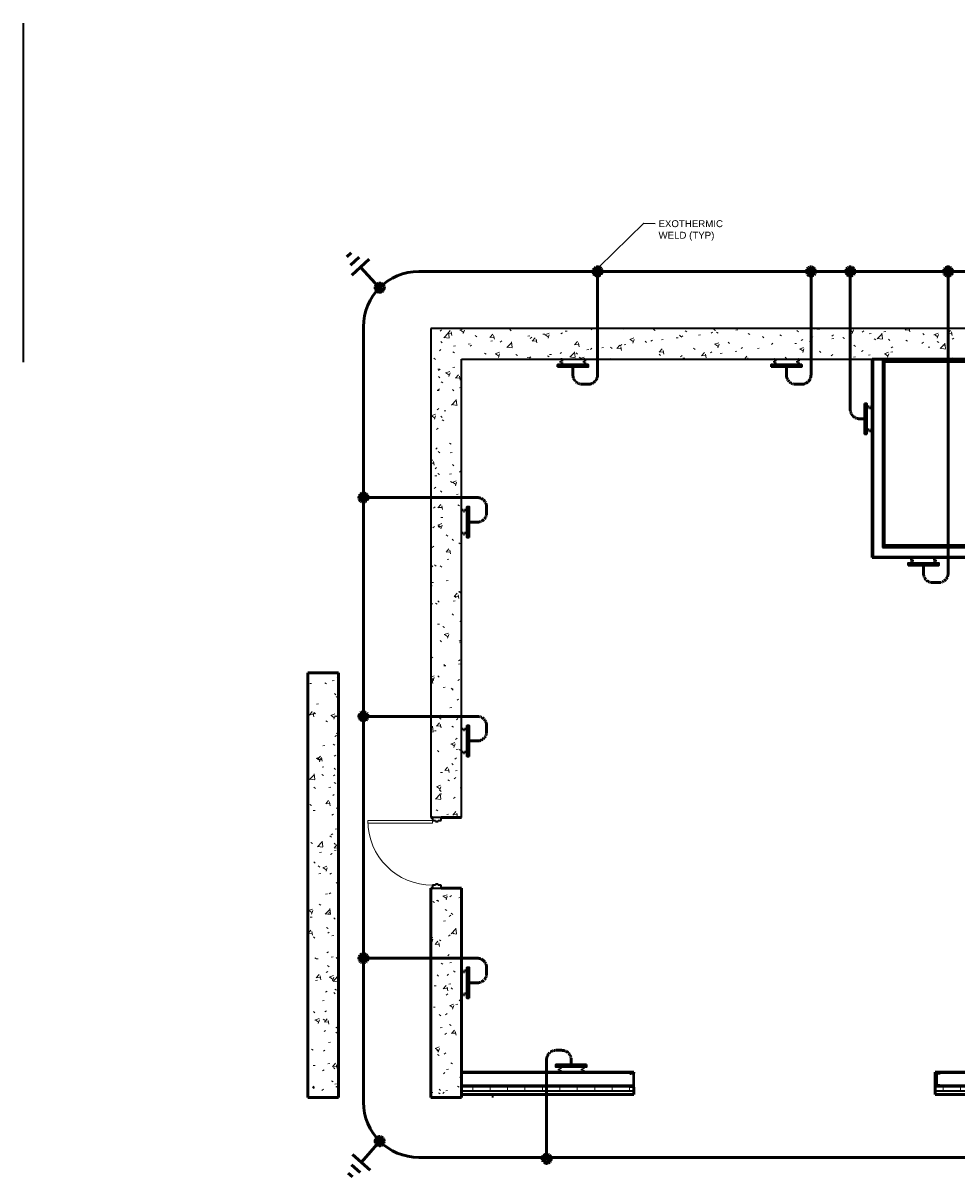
# Model space of a CAD drawing. Header units: inches. Extents: x 31129 to 36837, y 617 to 6786.
# Tile 1 of 5: x 31129 to 31736, y 1080 to 1831. Entities that reach past the tile are written whole.
import ezdxf

# ---------------------------------------------------------------- set-up
doc = ezdxf.new("R2010")
doc.units = ezdxf.units.IN
doc.header["$MEASUREMENT"] = 0
doc.linetypes.add('Dash', pattern=[0.25, 0.125, -0.125])
doc.linetypes.add('DASHED2', pattern=[0.375, 0.25, -0.125])
for name, color, linetype, lineweight in [('E-GND-SYMB', 7, 'Dash', 40), ('E-LTNG-COND', 7, 'Continuous', 50), ('E-POWR-IDEN', 7, 'Continuous', 35), ('G-PLAN-OTLN', 7, 'Continuous', 35)]:
    doc.layers.add(name, color=color, linetype=linetype, lineweight=lineweight)
doc.layers.add('E-GRND-CIRC', color=7, linetype='Continuous', lineweight=50, true_color=0x690000)
doc.styles.add('Arial', font='arial.ttf', dxfattribs={"height": 0.125})
doc.dimstyles.new('Richey', dxfattribs={"dimscale": 0.083333, "dimtxt": 0.125, "dimasz": 0.125, "dimexe": 0.18, "dimexo": 0.0625, "dimgap": 0.125, "dimtad": 1, "dimdec": 0, "dimzin": 3, "dimdsep": 46, "dimlunit": 4, "dimtxsty": 'Arial', "dimblk": 'ARCHTICK', "dimcen": 0.125, "dimadec": 0, "dimazin": 0, "dimtfac": 1, "dimtdec": 0, "dimtofl": 0, "dimtmove": 0, "dimatfit": 3, "dimfxl": 1, "dimtolj": 1, "dimtzin": 0, "dimarcsym": 0})
pattern_1 = [(50, (0, 0), (27.5427, -2.40992), [2.88, -31.68]), (355, (0, 0), (-5.32784, 28.88427), [2.304, -25.344]), (100.451, (2.295, -0.2), (22.21532, 26.47393), [2.448, -26.924]), (46.184, (0, 7.68), (40.98187, -6.35642), [4.32, -47.52]), (96.636, (3.415, 7.15), (35.89075, 37.4062), [3.671, -40.386]), (351.184, (0, 7.68), (35.89097, 37.4062), [3.456, -38.016]), (21, (3.84, 5.76), (22.92104, -15.46073), [2.88, -31.68]), (326, (3.84, 5.76), (9.34353, 27.84574), [2.304, -25.344]), (71.451, (5.75, 4.472), (32.26477, 12.38442), [2.448, -26.924]), (37.5, (0, 0), (0.466855, 12.782707), [1.267, -23.77, 1.267, -24.461, -25.44]), (37.5, (0, 0), (0.466855, 12.782707), [-50.765, 1.267, -24.173]), (7.5, (0, 0), (10.10159, 15.14509), [1.267, -13.402, 1.267, -23.194, -9.696]), (7.5, (0, 0), (10.10159, 15.14509), [-39.13, 1.267, -8.429]), (327.5, (-8.563, 0), (20.49916, -0.86578), [1.267, -8.333, 1.267, -28.685, -39.744]), (327.5, (-8.563, 0), (20.49916, -0.86578), [-39.552, 1.267, -38.477]), (317.5, (-12.403, 0), (22.39478, 3.84429), [1.267, -11.213, 1.267, -18.624, -28.224]), (317.5, (-12.403, 0), (22.39478, 3.84429), [-32.371, 1.267, -26.957])]
pattern_2 = [(0, (0, 0), (30.72, 7.68), [1.267, -21.773, 1.267, -21.773, -122.88]), (0, (0, 0), (30.72, 7.68), [-46.08, 1.267, -44.813, 1.267, -21.773, -53.76]), (0, (0, 0), (30.72, 7.68), [-115.2, 1.267, -14.093, 1.267, -37.133]), (120, (11.52, 3.84), (-22.011075, 22.7643), [1.267, -21.773, 1.267, -21.773, -122.88]), (120, (11.52, 3.84), (-22.011075, 22.7643), [-46.08, 1.267, -44.813, 1.267, -21.773, -53.76]), (120, (11.52, 3.84), (-22.011075, 22.7643), [-115.2, 1.267, -14.093, 1.267, -37.133]), (240, (15.36, 19.2), (-8.708925, -30.4443), [1.267, -21.773, 1.267, -21.773, -122.88]), (240, (15.36, 19.2), (-8.708925, -30.4443), [-46.08, 1.267, -44.813, 1.267, -21.773, -53.76]), (240, (15.36, 19.2), (-8.708925, -30.4443), [-115.2, 1.267, -14.093, 1.267, -37.133])]

# ---------------------------------------------------------------- blocks, each defined once
blk = doc.blocks.new('100% ANG M&I Facility_Floor Plan_7-31_elec_copy')
at = {"layer": 'G-PLAN-OTLN', "lineweight": 9}
h = blk.add_hatch(dxfattribs=at)
h.set_pattern_fill('FP_1', color=256, style=0, pattern_type=2)
h.set_pattern_definition(pattern_1)
h.paths.add_polyline_path([(-3279.59, 2267.21), (-3259.59, 2267.21), (-3259.59, 2403.21), (-3279.59, 2403.21)])
h.paths.add_polyline_path([(-3274.78, 2449.21), (-3259.59, 2449.21), (-3259.59, 2767.21), (-3279.59, 2767.21), (-3279.59, 2449.21), (-3276.66, 2449.21)])
h = blk.add_hatch(dxfattribs=at)
h.set_pattern_fill('FP_1', color=256, style=0, pattern_type=2)
h.set_pattern_definition(pattern_1)
h.paths.add_polyline_path([(-2819.59, 2747.21), (-2819.59, 2767.21), (-3259.59, 2767.21), (-3259.59, 2747.21), (-2839.59, 2747.21)])
h = blk.add_hatch(dxfattribs=at)
h.set_pattern_fill('FP_2', color=256, style=0, pattern_type=2)
h.set_pattern_definition(pattern_2)
h.paths.add_polyline_path([(-2991.97, 2618.85), (-2991.97, 2747.21), (-2992.59, 2747.21), (-2992.59, 2618.85)])
h = blk.add_hatch(dxfattribs=at)
h.set_pattern_fill('FP_2', color=256, style=0, pattern_type=2)
h.set_pattern_definition(pattern_2)
h.paths.add_polyline_path([(-2841.09, 2745.71), (-2840.47, 2745.71), (-2840.47, 2746.34), (-2985.97, 2746.34), (-2985.97, 2745.71), (-2902.85, 2745.71)])
h = blk.add_hatch(dxfattribs=at)
h.set_pattern_fill('FP_2', color=256, style=0, pattern_type=2)
h.set_pattern_definition(pattern_2)
h.paths.add_polyline_path([(-2985.34, 2625.47), (-2985.34, 2745.71), (-2985.97, 2745.71), (-2985.97, 2625.47)])
h = blk.add_hatch(dxfattribs=at)
h.set_pattern_fill('FP_2', color=256, style=0, pattern_type=2)
h.set_pattern_definition(pattern_2)
h.paths.add_polyline_path([(-2984.72, 2626.1), (-2984.72, 2745.71), (-2985.34, 2745.71), (-2985.34, 2626.1)])
h = blk.add_hatch(dxfattribs=at)
h.set_pattern_fill('FP_2', color=256, style=0, pattern_type=2)
h.set_pattern_definition(pattern_2)
h.paths.add_polyline_path([(-2845.09, 2625.47), (-2841.09, 2625.47), (-2841.09, 2626.1), (-2845.09, 2626.1)])
h.paths.add_polyline_path([(-2885.09, 2625.47), (-2885.09, 2626.1), (-2985.34, 2626.1), (-2985.34, 2625.47), (-2902.85, 2625.47)])
h = blk.add_hatch(dxfattribs=at)
h.set_pattern_fill('FP_2', color=256, style=0, pattern_type=2)
h.set_pattern_definition(pattern_2)
h.paths.add_polyline_path([(-2841.09, 2618.22), (-2839.59, 2618.22), (-2839.59, 2618.85), (-2845.09, 2618.85), (-2845.09, 2618.22), (-2843.54, 2618.22)])
h.paths.add_polyline_path([(-2885.09, 2618.22), (-2885.09, 2618.85), (-2992.59, 2618.85), (-2992.59, 2618.22), (-2902.85, 2618.22)])
h = blk.add_hatch(dxfattribs=at)
h.set_pattern_fill('FP_1', color=256, style=0, pattern_type=2)
h.set_pattern_definition(pattern_1)
h.paths.add_polyline_path([(-3339.59, 2267.21), (-3339.59, 2543.21), (-3359.59, 2543.21), (-3359.59, 2267.21)])
h = blk.add_hatch(dxfattribs=at)
h.set_pattern_fill('FP_2', color=256, style=0, pattern_type=2)
h.set_pattern_definition(pattern_2)
h.paths.add_polyline_path([(-2843.54, 2282.96), (-2839.59, 2282.96), (-2839.59, 2283.59), (-2846.59, 2283.59), (-2846.59, 2282.96)])
h.paths.add_polyline_path([(-2947.75, 2282.96), (-2892.59, 2282.96), (-2892.59, 2283.59), (-2951.59, 2283.59), (-2951.59, 2282.96), (-2948.31, 2282.96)])
h.paths.add_polyline_path([(-3150.02, 2282.96), (-3147.59, 2282.96), (-3147.59, 2283.59), (-3259.59, 2283.59), (-3259.59, 2282.96)])
at = {"layer": 'G-PLAN-OTLN'}
h = blk.add_hatch(dxfattribs=at)
h.set_pattern_fill('FP_5', color=256, angle=180, style=0, pattern_type=2)
h.set_pattern_definition([(45, (0.0004, 0.0003), (-9.503515, 9.503515), []), (45, (0.0004, 14.4), (-9.503515, 9.503515), [])])
h.paths.add_polyline_path([(-3147.59, 2273.96), (-3147.59, 2282.96), (-3150.02, 2282.96), (-3149.9, 2282.67), (-3149.61, 2282.55), (-3147.83, 2282.27), (-3147.83, 2274.66), (-3149.61, 2274.38), (-3149.9, 2274.26), (-3150.02, 2273.96)])
h = blk.add_hatch(dxfattribs=at)
h.set_pattern_fill('FP_4', color=256, style=0, pattern_type=2)
h.set_pattern_definition([(45, (-0.0001, 0.0003), (-9.503515, 9.503515), []), (45, (-0.0001, 14.4), (-9.503515, 9.503515), [])])
h.paths.add_polyline_path([(-2948.31, 2274.96), (-2948.42, 2275.24), (-2948.7, 2275.35), (-2950.35, 2275.62), (-2950.35, 2282.31), (-2948.7, 2282.57), (-2948.42, 2282.69), (-2948.31, 2282.96), (-2950.84, 2282.96), (-2950.84, 2274.96)])
at = {"layer": 'G-PLAN-OTLN', "lineweight": 9}
h = blk.add_hatch(dxfattribs=at)
h.set_pattern_fill('FP_3', color=256, style=0, pattern_type=2)
h.set_pattern_definition([(0, (0, 0), (0, 11.331), []), (90, (0, 0), (-11.331, 7e-16), [])])
h.paths.add_polyline_path([(-2843.54, 2271.21), (-2839.59, 2271.21), (-2839.59, 2274.21), (-2846.59, 2274.21), (-2846.59, 2271.21)])
h.paths.add_polyline_path([(-2902.85, 2271.21), (-2892.59, 2271.21), (-2892.59, 2274.21), (-2951.59, 2274.21), (-2951.59, 2271.21)])
h.paths.add_polyline_path([(-3147.83, 2271.21), (-3147.59, 2271.21), (-3147.59, 2273.96), (-3150.02, 2273.96), (-3149.92, 2274.21), (-3259.59, 2274.21), (-3259.59, 2271.21), (-3149.61, 2271.21)])
at = {"layer": 'G-PLAN-OTLN'}
for p, q in [((-3544.73, 2965.79), (-3544.73, 2745.35)), ((-3279.59, 2767.21), (-3279.59, 2449.21)), ((-2819.59, 2767.21), (-3279.59, 2767.21)), ((-3259.59, 2449.21), (-3259.59, 2747.21)), ((-3259.59, 2747.21), (-2992.59, 2747.21)), ((-2991.97, 2747.21), (-2991.97, 2618.85)), ((-2840.47, 2746.34), (-2985.97, 2746.34)), ((-2985.97, 2746.34), (-2985.97, 2624.85)), ((-2985.34, 2745.71), (-2985.34, 2625.47)), ((-2991.97, 2618.85), (-2885.09, 2618.85)), ((-2985.97, 2624.85), (-2885.09, 2624.85)), ((-2985.34, 2625.47), (-2885.09, 2625.47)), ((-3272.84, 2449.21), (-3278.59, 2449.21)), ((-3278.59, 2449.21), (-3278.59, 2447.21)), ((-3278.59, 2447.21), (-3276.66, 2447.21)), ((-3276.66, 2447.21), (-3276.66, 2446.59)), ((-3276.66, 2446.59), (-3274.78, 2446.59)), ((-3274.78, 2446.59), (-3274.78, 2447.21)), ((-3274.78, 2447.21), (-3272.84, 2447.21)), ((-3272.84, 2447.21), (-3272.84, 2449.21)), ((-3278.59, 2405.21), (-3278.59, 2403.21)), ((-3276.66, 2405.21), (-3278.59, 2405.21)), ((-3278.59, 2403.21), (-3272.84, 2403.21)), ((-3274.78, 2405.84), (-3276.66, 2405.84)), ((-3276.66, 2405.84), (-3276.66, 2405.21)), ((-3274.78, 2405.21), (-3274.78, 2405.84)), ((-3272.84, 2405.21), (-3274.78, 2405.21)), ((-3272.84, 2403.21), (-3272.84, 2405.21)), ((-3150.02, 2282.96), (-3259.59, 2282.96)), ((-3150.02, 2282.96), (-3147.59, 2282.96)), ((-3147.83, 2282.27), (-3149.61, 2282.55)), ((-3147.83, 2274.66), (-3147.83, 2282.27)), ((-3147.59, 2282.96), (-3147.59, 2273.96)), ((-2950.84, 2282.96), (-2951.59, 2282.96)), ((-2892.59, 2282.96), (-2948.31, 2282.96)), ((-3147.83, 2274.96), (-3259.59, 2274.96)), ((-3149.92, 2274.21), (-3259.59, 2274.21)), ((-3147.59, 2273.96), (-3150.02, 2273.96)), ((-3149.61, 2274.38), (-3147.83, 2274.66)), ((-2950.84, 2274.96), (-2951.59, 2274.96)), ((-2892.59, 2274.21), (-2951.59, 2274.21)), ((-2892.59, 2274.96), (-2948.31, 2274.96)), ((-3147.59, 2271.21), (-3259.59, 2271.21)), ((-3239.59, 2269.21), (-3239.59, 2267.21)), ((-2892.59, 2271.21), (-2951.59, 2271.21))]:
    blk.add_line(p, q, dxfattribs=at)
at = {"layer": 'G-PLAN-OTLN', "lineweight": 50}
for p, q in [((-2839.59, 2747.21), (-2992.59, 2747.21)), ((-2992.59, 2747.21), (-2992.59, 2618.22)), ((-2984.72, 2745.71), (-2841.09, 2745.71)), ((-2984.72, 2626.1), (-2984.72, 2745.71)), ((-2885.09, 2626.1), (-2984.72, 2626.1)), ((-2992.59, 2618.22), (-2885.09, 2618.22)), ((-3339.59, 2543.21), (-3359.59, 2543.21)), ((-3359.59, 2543.21), (-3359.59, 2267.21)), ((-3339.59, 2267.21), (-3339.59, 2543.21)), ((-3279.59, 2449.21), (-3278.59, 2449.21)), ((-3272.84, 2449.21), (-3259.59, 2449.21)), ((-3278.59, 2403.21), (-3279.59, 2403.21)), ((-3279.59, 2403.21), (-3279.59, 2267.21)), ((-3259.59, 2403.21), (-3272.84, 2403.21)), ((-3259.59, 2267.21), (-3259.59, 2403.21)), ((-3147.59, 2283.59), (-3259.59, 2283.59)), ((-3147.59, 2282.96), (-3147.59, 2283.59)), ((-2892.59, 2283.59), (-2951.59, 2283.59)), ((-2951.59, 2283.59), (-2951.59, 2269.21)), ((-3147.59, 2269.21), (-3147.59, 2273.96)), ((-3359.59, 2267.21), (-3339.59, 2267.21)), ((-3279.59, 2267.21), (-3259.59, 2267.21)), ((-3259.59, 2269.21), (-3147.59, 2269.21)), ((-2951.59, 2269.21), (-2892.59, 2269.21))]:
    blk.add_line(p, q, dxfattribs=at)
at = {"layer": 'G-PLAN-OTLN', "lineweight": 20}
for p, q in [((-3320.59, 2447.21), (-3320.59, 2445.46)), ((-3278.59, 2447.21), (-3320.59, 2447.21)), ((-3278.59, 2445.46), (-3278.59, 2447.21)), ((-3320.59, 2445.46), (-3278.59, 2445.46))]:
    blk.add_line(p, q, dxfattribs=at)
at = {"layer": 'G-PLAN-OTLN', "lineweight": 30}
for p, q in [((-3150.02, 2282.96), (-3147.59, 2282.96)), ((-3147.83, 2282.27), (-3149.61, 2282.55)), ((-3147.83, 2274.66), (-3147.83, 2282.27)), ((-3147.59, 2282.96), (-3147.59, 2273.96)), ((-2950.84, 2282.96), (-2950.84, 2274.96)), ((-2948.31, 2282.96), (-2950.84, 2282.96)), ((-2950.35, 2282.31), (-2948.7, 2282.57)), ((-2950.35, 2275.62), (-2950.35, 2282.31)), ((-3147.59, 2273.96), (-3150.02, 2273.96)), ((-3149.61, 2274.38), (-3147.83, 2274.66)), ((-2950.84, 2274.96), (-2948.31, 2274.96)), ((-2948.7, 2275.35), (-2950.35, 2275.62))]:
    blk.add_line(p, q, dxfattribs=at)
at = {"layer": 'G-PLAN-OTLN', "lineweight": 9}
blk.add_arc((-3278.59, 2447.21), 42, 180, 270, dxfattribs=at)
at = {"layer": 'G-PLAN-OTLN'}
for centre, start, end in [((-3149.61, 2282.96), 180, 270), ((-3149.61, 2273.96), 90, 180)]:
    blk.add_arc(centre, 0.413, start, end, dxfattribs=at)
at = {"layer": 'G-PLAN-OTLN', "lineweight": 30}
for centre, radius, start, end in [((-3149.61, 2282.96), 0.413, 180, 270), ((-2948.7, 2282.96), 0.39, 270, 0), ((-3149.61, 2273.96), 0.413, 90, 180), ((-2948.7, 2274.96), 0.39, 0, 90)]:
    blk.add_arc(centre, radius, start, end, dxfattribs=at)
blk = doc.blocks.new('GND BB')
at = {"layer": 'E-GND-SYMB', "transparency": 33554687}
h = blk.add_hatch(color=256, dxfattribs=at)
h.dxf.hatch_style = 1
h.paths.add_polyline_path([(22555.41, 997.7), (22575.41, 997.7), (22575.41, 999.2), (22555.41, 999.2)])
h.paths.add_polyline_path([(22572.41, 994.19), (22573.41, 994.19), (22573.41, 997.7), (22572.41, 997.7)])
h.paths.add_polyline_path([(22557.41, 994.19), (22558.41, 994.19), (22558.41, 997.7), (22557.41, 997.7)])
at = {"layer": 'E-GND-SYMB', "linetype": 'Continuous'}
blk.add_lwpolyline([(22575.41, 999.2), (22555.41, 999.2), (22555.41, 997.7), (22575.41, 997.7)], close=True, dxfattribs=at)
at = {"layer": 'E-GND-SYMB'}
for points in [[(22558.41, 997.7), (22557.41, 997.7), (22557.41, 994.19), (22558.41, 994.19)], [(22573.41, 997.7), (22572.41, 997.7), (22572.41, 994.19), (22573.41, 994.19)]]:
    blk.add_lwpolyline(points, close=True, dxfattribs=at)
blk = doc.blocks.new('_ArchTick')
at = {"color": 0, "linetype": 'ByBlock', "const_width": 0.15}
blk.add_lwpolyline([(-0.5, -0.5), (0.5, 0.5)], dxfattribs=at)

msp = doc.modelspace()

# ---------------------------------------------------------------- hatches: boundary and pattern name
at = {"layer": 'E-LTNG-COND', "linetype": 'DASHED2', "true_color": 0xffffff, "transparency": 33554687}
h = msp.add_hatch(color=7, dxfattribs=at)
h.dxf.hatch_style = 1
h.paths.add_polyline_path([(31499.07, 1669.43, 0.041703), (31505.05, 1669.01, 0.196875), (31504.25, 1671.14, 0.641208)])
h.paths.add_polyline_path([(31499.07, 1669.43, 0.218614), (31499.86, 1667.05, 0.190133), (31501.84, 1666.1), (31502.05, 1669.09, -0.020842)])
h.paths.add_polyline_path([(31502.05, 1669.09), (31501.84, 1666.1, 0.426474), (31505.05, 1669.01, -0.020842)])
h = msp.add_hatch(color=7, dxfattribs=at)
h.dxf.hatch_style = 1
h.paths.add_polyline_path([(31637.87, 1669.43, 0.041703), (31643.85, 1669.01, 0.196875), (31643.05, 1671.14, 0.641208)])
h.paths.add_polyline_path([(31637.87, 1669.43, 0.218614), (31638.66, 1667.05, 0.190133), (31640.64, 1666.1), (31640.85, 1669.09, -0.020842)])
h.paths.add_polyline_path([(31640.85, 1669.09), (31640.64, 1666.1, 0.426474), (31643.85, 1669.01, -0.020842)])
h = msp.add_hatch(color=7, dxfattribs=at)
h.dxf.hatch_style = 1
h.paths.add_polyline_path([(31663.41, 1669.43, 0.041703), (31669.39, 1669.01, 0.196875), (31668.59, 1671.14, 0.641208)])
h.paths.add_polyline_path([(31663.41, 1669.43, 0.218614), (31664.2, 1667.05, 0.190133), (31666.18, 1666.1), (31666.39, 1669.09, -0.020842)])
h.paths.add_polyline_path([(31666.39, 1669.09), (31666.18, 1666.1, 0.426474), (31669.39, 1669.01, -0.020842)])
h = msp.add_hatch(color=7, dxfattribs=at)
h.dxf.hatch_style = 1
h.paths.add_polyline_path([(31727.01, 1669.43, 0.041703), (31732.99, 1669.01, 0.196875), (31732.18, 1671.14, 0.641208)])
h.paths.add_polyline_path([(31727.01, 1669.43, 0.218614), (31727.79, 1667.05, 0.190133), (31729.78, 1666.1), (31729.99, 1669.09, -0.020842)])
h.paths.add_polyline_path([(31729.99, 1669.09), (31729.78, 1666.1, 0.426474), (31732.99, 1669.01, -0.020842)])
h = msp.add_hatch(color=7, dxfattribs=at)
h.dxf.hatch_style = 1
h.paths.add_polyline_path([(31357.45, 1658.88, 0.041703), (31363.43, 1658.47, 0.196875), (31362.62, 1660.59, 0.641208)])
h.paths.add_polyline_path([(31357.45, 1658.88, 0.218614), (31358.23, 1656.51, 0.190133), (31360.22, 1655.56), (31360.43, 1658.55, -0.020842)])
h.paths.add_polyline_path([(31360.43, 1658.55), (31360.22, 1655.56, 0.426474), (31363.43, 1658.47, -0.020842)])
h = msp.add_hatch(color=7, dxfattribs=at)
h.dxf.hatch_style = 1
h.paths.add_polyline_path([(31349.55, 1519.13, 0.041703), (31349.97, 1525.11, 0.196875), (31347.84, 1524.31, 0.641208)])
h.paths.add_polyline_path([(31349.55, 1519.13, 0.218614), (31351.93, 1519.91, 0.190133), (31352.88, 1521.9), (31349.88, 1522.11, -0.020842)])
h.paths.add_polyline_path([(31349.88, 1522.11), (31352.88, 1521.9, 0.426474), (31349.97, 1525.11, -0.020842)])
h = msp.add_hatch(color=7, dxfattribs=at)
h.dxf.hatch_style = 1
h.paths.add_polyline_path([(31349.55, 1376.85, 0.041703), (31349.97, 1382.83, 0.196875), (31347.84, 1382.03, 0.641208)])
h.paths.add_polyline_path([(31349.55, 1376.85, 0.218614), (31351.93, 1377.63, 0.190133), (31352.88, 1379.62), (31349.88, 1379.83, -0.020842)])
h.paths.add_polyline_path([(31349.88, 1379.83), (31352.88, 1379.62, 0.426474), (31349.97, 1382.83, -0.020842)])
h = msp.add_hatch(color=7, dxfattribs=at)
h.dxf.hatch_style = 1
h.paths.add_polyline_path([(31349.55, 1219.59, 0.041703), (31349.97, 1225.57, 0.196875), (31347.84, 1224.76, 0.641208)])
h.paths.add_polyline_path([(31349.55, 1219.59, 0.218614), (31351.93, 1220.37, 0.190133), (31352.88, 1222.36), (31349.88, 1222.57, -0.020842)])
h.paths.add_polyline_path([(31349.88, 1222.57), (31352.88, 1222.36, 0.426474), (31349.97, 1225.57, -0.020842)])
h = msp.add_hatch(color=7, dxfattribs=at)
h.dxf.hatch_style = 1
h.paths.add_polyline_path([(31360.4, 1100.64, 0.041703), (31360.2, 1106.63, 0.196875), (31358.17, 1105.61, 0.641208)])
h.paths.add_polyline_path([(31360.4, 1100.64, 0.218614), (31362.69, 1101.67, 0.190133), (31363.43, 1103.74), (31360.43, 1103.64, -0.020842)])
h.paths.add_polyline_path([(31360.43, 1103.64), (31363.43, 1103.74, 0.426474), (31360.2, 1106.63, -0.020842)])
h = msp.add_hatch(color=7, dxfattribs=at)
h.dxf.hatch_style = 1
h.paths.add_polyline_path([(31469.27, 1095.18, 0.041703), (31468.85, 1089.2, 0.196875), (31470.97, 1090, 0.641208)])
h.paths.add_polyline_path([(31469.27, 1095.18, 0.218614), (31466.89, 1094.39, 0.190133), (31465.94, 1092.41), (31468.93, 1092.2, -0.020842)])
h.paths.add_polyline_path([(31468.93, 1092.2), (31465.94, 1092.41, 0.426474), (31468.85, 1089.2, -0.020842)])

# ---------------------------------------------------------------- linework, layer by layer
at = {"layer": 'E-GRND-CIRC', "color": 7, "linetype": 'DASHED2', "true_color": 0xffffff}
for p, q in [((31502.05, 1601.78), (31502.05, 1669.09)), ((31640.85, 1601.78), (31640.85, 1669.09)), ((31666.39, 1579.33), (31666.39, 1669.09)), ((31729.99, 1472.79), (31729.99, 1669.09)), ((31486.05, 1607.78), (31486.05, 1601.78)), ((31624.85, 1607.78), (31624.85, 1601.78)), ((31492.05, 1595.78), (31496.05, 1595.78)), ((31630.85, 1595.78), (31634.85, 1595.78)), ((31676.39, 1573.33), (31672.39, 1573.33)), ((31423.92, 1522.11), (31349.88, 1522.11)), ((31429.92, 1512.11), (31429.92, 1516.11)), ((31417.92, 1506.11), (31423.92, 1506.11)), ((31713.99, 1478.79), (31713.99, 1472.79)), ((31719.99, 1466.79), (31723.99, 1466.79)), ((31423.92, 1379.83), (31349.88, 1379.83)), ((31429.92, 1369.83), (31429.92, 1373.83)), ((31417.92, 1363.83), (31423.92, 1363.83)), ((31423.92, 1222.57), (31349.88, 1222.57)), ((31429.92, 1212.57), (31429.92, 1216.57)), ((31417.92, 1206.57), (31423.92, 1206.57)), ((31468.93, 1156.69), (31468.93, 1092.2)), ((31478.93, 1162.69), (31474.93, 1162.69)), ((31484.93, 1152.69), (31484.93, 1156.69))]:
    msp.add_line(p, q, dxfattribs=at)
for centre, start, end in [((31492.05, 1601.78), 180, 270), ((31496.05, 1601.78), 270, 0), ((31630.85, 1601.78), 180, 270), ((31634.85, 1601.78), 270, 0), ((31672.39, 1579.33), 180, 270), ((31423.92, 1516.11), 0, 90), ((31423.92, 1512.11), 270, 0), ((31719.99, 1472.79), 180, 270), ((31723.99, 1472.79), 270, 0), ((31423.92, 1373.83), 0, 90), ((31423.92, 1369.83), 270, 0), ((31423.92, 1216.57), 0, 90), ((31423.92, 1212.57), 270, 0), ((31474.93, 1156.69), 90, 180), ((31478.93, 1156.69), 0, 90)]:
    msp.add_arc(centre, 6, start, end, dxfattribs=at)
at = {"layer": 'E-LTNG-COND', "color": 7, "linetype": 'Continuous', "true_color": 0xffffff}
for p, q in [((31341.95, 1681.2), (31339.14, 1678.6)), ((31347.09, 1678.46), (31341.46, 1673.26)), ((31353.64, 1677.03), (31342.38, 1666.62)), ((31360.13, 1658.71), (31348.01, 1671.82)), ((31360.3, 1103.33), (31348.51, 1089.91)), ((31342.01, 1088.31), (31347.76, 1083.25)), ((31342.76, 1094.97), (31354.27, 1084.85)), ((31339.82, 1082.91), (31342.69, 1080.38))]:
    msp.add_line(p, q, dxfattribs=at)
at = {"layer": 'E-LTNG-COND', "color": 7, "true_color": 0xffffff}
for p, q in [((31385.88, 1669.09), (31853.88, 1669.09)), ((31349.88, 1129.09), (31349.88, 1633.09)), ((32621.88, 1093.09), (31385.88, 1093.09))]:
    msp.add_line(p, q, dxfattribs=at)
at = {"layer": 'E-LTNG-COND', "color": 7, "linetype": 'DASHED2', "true_color": 0xffffff}
for centre in [(31502.05, 1669.09), (31640.85, 1669.09), (31666.39, 1669.09), (31729.99, 1669.09), (31360.43, 1658.55), (31349.88, 1522.11), (31349.88, 1379.83), (31349.88, 1222.57), (31360.43, 1103.64), (31468.93, 1092.2)]:
    msp.add_circle(centre, 3, dxfattribs=at)
at = {"layer": 'E-LTNG-COND', "color": 7, "true_color": 0xffffff}
for centre, start, end in [((31385.88, 1633.09), 90, 180), ((31385.88, 1129.09), 180, 270)]:
    msp.add_arc(centre, 36, start, end, dxfattribs=at)

# ---------------------------------------------------------------- block references
at = {"color": 7, "true_color": 0xffffff}
msp.add_blockref('100% ANG M&I Facility_Floor Plan_7-31_elec_copy', (34673.25, -1135.17), dxfattribs=at)
at = {"layer": 'E-GND-SYMB', "color": 7, "true_color": 0xffffff}
for p, rotation in [((54051.46, 2606.24), 180), ((54190.26, 2606.24), 180), ((32674.85, -20992.08), 89.99999999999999), ((30419.47, 24071.52), 270), ((54279.4, 2477.24), 180), ((30419.47, 23929.24), 270), ((30419.47, 23771.97), 270)]:
    msp.add_blockref('GND BB', p, dxfattribs=dict(at, rotation=rotation))
msp.add_blockref('GND BB', (8919.52, 154.23), dxfattribs=at)

# ---------------------------------------------------------------- texts
at = {"layer": 'E-POWR-IDEN', "color": 7, "true_color": 0xffffff, "insert": (31541.7, 1702.44), "char_height": 4.5, "width": 47.9843, "attachment_point": 1, "style": 'Arial'}
msp.add_mtext('EXOTHERMIC WELD (TYP)', dxfattribs=at)

# ---------------------------------------------------------------- leaders
at = {"layer": 'E-POWR-IDEN', "color": 7, "true_color": 0xffffff}
msp.add_leader([(31502.87, 1671.98), (31532.19, 1700.44), (31539.54, 1700.37)], dimstyle='Richey', override={"dimscale": 0, "dimgap": 0.125, "dimtad": 0}, dxfattribs=at)

doc.saveas('drawing.dxf')
